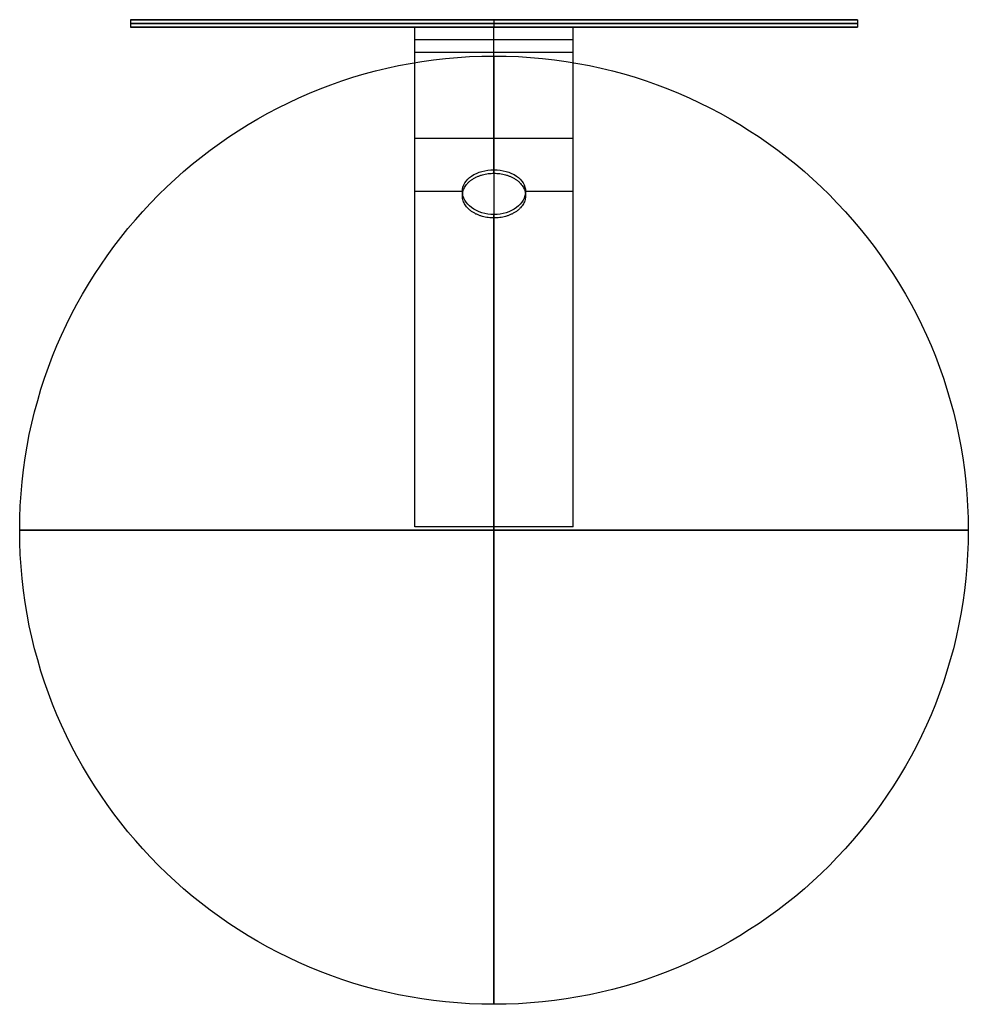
# Model space of a CAD drawing. Header units: millimetres. Extents: x 1195 to 1345, y -1672 to -1516.
import ezdxf

# ---------------------------------------------------------------- set-up
doc = ezdxf.new("R2010")
doc.units = ezdxf.units.MM
doc.header["$MEASUREMENT"] = 0
doc.layers.add('Default', color=178, linetype='Continuous', true_color=0x000000)

msp = doc.modelspace()

# ---------------------------------------------------------------- linework, layer by layer
at = {"layer": 'Default'}
for p, q in [((1212.33, -1516.5, 39.5), (1327.33, -1516.5, 39.5)), ((1269.83, -1516.5, 97), (1269.83, -1516.5, -18)), ((1212.33, -1517.7, 39.5), (1257.33, -1517.7, 39.5)), ((1257.33, -1596.7, 2), (1257.33, -1517.7, 2)), ((1269.83, -1517.7, 97), (1269.83, -1517.7, 79)), ((1269.83, -1517.7), (1269.83, -1517.7, -18)), ((1282.33, -1596.7, 2), (1282.33, -1517.7, 2)), ((1282.33, -1517.7, 39.5), (1327.33, -1517.7, 39.5)), ((1257.33, -1535.26), (1282.33, -1535.26)), ((1257.33, -1557.2, 15.24), (1257.33, -1557.2)), ((1282.33, -1557.2, 15.24), (1282.33, -1557.2))]:
    msp.add_line(p, q, dxfattribs=at)
msp.add_lwpolyline([(1282.33, -1517.7), (1257.33, -1517.7)], dxfattribs=at)
msp.add_circle((1269.83, -1597.24, 79.54), 75, dxfattribs=at)
at = {"layer": 'Default', "extrusion": (1, 0, 0)}
for start, end in [(318.8226, 90), (270, 311.1774), (90, 270)]:
    msp.add_arc((-1597.24, 79.54, 1269.83), 75, start, end, dxfattribs=at)
at = {"layer": 'Default', "extrusion": (0, 1, 0)}
for start, end in [(270, 90), (90, 270)]:
    msp.add_arc((-1269.83, 79.54, -1597.24), 75, start, end, dxfattribs=at)
msp.add_rational_spline([(1269.83, -1516.5, -18), (1327.33, -1516.5, -18), (1327.33, -1516.5, 39.5), (1327.33, -1516.5, 97), (1269.83, -1516.5, 97), (1212.33, -1516.5, 97), (1212.33, -1516.5, 39.5), (1212.33, -1516.5, -18), (1269.83, -1516.5, -18)], [1, 0.707106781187, 1, 0.707106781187, 1, 0.707106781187, 1, 0.707106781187, 1], degree=2, knots=[0, 0, 0, 90.320789, 90.320789, 180.641578, 180.641578, 270.962366, 270.962366, 361.283155, 361.283155, 361.283155], dxfattribs=at)
at = {"layer": 'Default'}
for points in [[(1212.33, -1516.5, 39.5), (1212.33, -1517.1, 39.5), (1212.33, -1517.7, 39.5)], [(1269.83, -1516.5, -18), (1269.83, -1517.1, -18), (1269.83, -1517.7, -18)], [(1269.83, -1516.5, 97), (1269.83, -1517.1, 97), (1269.83, -1517.7, 97)], [(1327.33, -1516.5, 39.5), (1327.33, -1517.1, 39.5), (1327.33, -1517.7, 39.5)], [(1282.33, -1517.7, 79), (1269.83, -1517.7, 79), (1257.33, -1517.7, 79)], [(1257.33, -1521.7, 79), (1257.33, -1519.7, 79), (1257.33, -1517.7, 79)], [(1257.33, -1517.7, 79), (1257.33, -1517.7, 39.5), (1257.33, -1517.7)], [(1257.33, -1517.7), (1269.83, -1517.7), (1282.33, -1517.7)], [(1257.33, -1596.7), (1257.33, -1557.2), (1257.33, -1517.7)], [(1269.83, -1521.7, 79), (1269.83, -1519.7, 79), (1269.83, -1517.7, 79)], [(1282.33, -1521.7, 79), (1282.33, -1519.7, 79), (1282.33, -1517.7, 79)], [(1282.33, -1517.7, 79), (1282.33, -1517.7, 39.5), (1282.33, -1517.7)], [(1282.33, -1596.7), (1282.33, -1557.2), (1282.33, -1517.7)], [(1282.33, -1519.7, 79), (1269.83, -1519.7, 79), (1257.33, -1519.7, 79)], [(1282.33, -1521.7, 79), (1269.83, -1521.7, 79), (1257.33, -1521.7, 79)], [(1269.83, -1540.25, 29.62), (1269.83, -1540.52, 29.89), (1269.83, -1540.79, 30.16)], [(1264.83, -1543.66, 25.97), (1261.08, -1543.66, 25.97), (1257.33, -1543.66, 25.97)], [(1264.83, -1543.66, 25.97), (1264.83, -1543.99, 26.3), (1264.83, -1544.32, 26.63)], [(1282.33, -1543.66, 25.97), (1278.58, -1543.66, 25.97), (1274.83, -1543.66, 25.97)], [(1274.83, -1543.66, 25.97), (1274.83, -1543.99, 26.3), (1274.83, -1544.32, 26.63)], [(1269.83, -1547.32, 22.55), (1269.83, -1547.59, 22.82), (1269.83, -1547.86, 23.09)], [(1282.33, -1596.7), (1269.83, -1596.7), (1257.33, -1596.7)], [(1282.33, -1596.7, 4), (1269.83, -1596.7, 4), (1257.33, -1596.7, 4)], [(1282.33, -1596.7, 2), (1269.83, -1596.7, 2), (1257.33, -1596.7, 2)]]:
    msp.add_open_spline(points, degree=2, dxfattribs=at)
at = {"layer": 'Default', "extrusion": (-4.88646e-31, 1, -1.97716e-15)}
for points in [[(1269.83, -1517.1, -18), (1327.33, -1517.1, -18), (1327.33, -1517.1, 39.5), (1327.33, -1517.1, 97), (1269.83, -1517.1, 97), (1212.33, -1517.1, 97), (1212.33, -1517.1, 39.5), (1212.33, -1517.1, -18), (1269.83, -1517.1, -18)], [(1269.83, -1517.7, -18), (1327.33, -1517.7, -18), (1327.33, -1517.7, 39.5), (1327.33, -1517.7, 97), (1269.83, -1517.7, 97), (1212.33, -1517.7, 97), (1212.33, -1517.7, 39.5), (1212.33, -1517.7, -18), (1269.83, -1517.7, -18)]]:
    msp.add_rational_spline(points, [1, 0.707106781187, 1, 0.707106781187, 1, 0.707106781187, 1, 0.707106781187, 1], degree=2, knots=[0, 0, 0, 90.320789, 90.320789, 180.641578, 180.641578, 270.962366, 270.962366, 361.283155, 361.283155, 361.283155], dxfattribs=at)
at = {"layer": 'Default', "extrusion": (1, 0, 0)}
for points in [[(1257.33, -1596.7, 4), (1257.33, -1521.7, 4), (1257.33, -1521.7, 79)], [(1282.33, -1596.7, 4), (1282.33, -1521.7, 4), (1282.33, -1521.7, 79)]]:
    msp.add_rational_spline(points, [1, 0.707106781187, 1], degree=2, dxfattribs=at)
at = {"layer": 'Default', "extrusion": (-1, 3.07098e-14, -1.61408e-14)}
msp.add_rational_spline([(1269.83, -1540.25, 29.62), (1269.83, -1521.7, 50.83), (1269.83, -1521.7, 79)], [0.854503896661, 0.865351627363, 1], degree=2, dxfattribs=at)
at = {"layer": 'Default'}
for points, degree, knots in [([(1269.83, -1547.32, 22.55), (1271.16, -1547.32, 22.55), (1272.43, -1546.92, 22.89), (1274.31, -1545.53, 24.16), (1274.83, -1544.6, 25.03), (1274.83, -1543.66, 25.97), (1274.83, -1542.72, 26.91), (1274.31, -1541.85, 27.83), (1272.43, -1540.59, 29.22), (1271.16, -1540.25, 29.62), (1269.83, -1540.25, 29.62), (1268.51, -1540.25, 29.62), (1267.24, -1540.59, 29.22), (1265.36, -1541.85, 27.83), (1264.83, -1542.72, 26.91), (1264.83, -1543.66, 25.97), (1264.83, -1544.6, 25.03), (1265.36, -1545.53, 24.16), (1267.24, -1546.92, 22.89), (1268.51, -1547.32, 22.55), (1269.83, -1547.32, 22.55)], 3, [0, 0, 0, 0, 4.030028, 4.030028, 8.06006, 8.06006, 8.06006, 12.090092, 12.090092, 16.120119, 16.120119, 16.120119, 20.150147, 20.150147, 24.180179, 24.180179, 24.180179, 28.210211, 28.210211, 32.240239, 32.240239, 32.240239, 32.240239]), ([(1257.33, -1596.7), (1257.33, -1596.7, 1), (1257.33, -1596.7, 2), (1257.33, -1596.7, 3), (1257.33, -1596.7, 4)], 2, [121.809725, 121.809725, 121.809725, 123.809725, 123.809725, 125.809725, 125.809725, 125.809725]), ([(1269.83, -1596.7), (1269.83, -1596.7, 1), (1269.83, -1596.7, 2), (1269.83, -1596.7, 3), (1269.83, -1596.7, 4)], 2, [121.809725, 121.809725, 121.809725, 123.809725, 123.809725, 125.809725, 125.809725, 125.809725]), ([(1282.33, -1596.7), (1282.33, -1596.7, 1), (1282.33, -1596.7, 2), (1282.33, -1596.7, 3), (1282.33, -1596.7, 4)], 2, [121.809725, 121.809725, 121.809725, 123.809725, 123.809725, 125.809725, 125.809725, 125.809725])]:
    msp.add_open_spline(points, degree=degree, knots=knots, dxfattribs=at)
at = {"layer": 'Default', "extrusion": (0, -0.707107, 0.707107)}
msp.add_rational_spline([(1269.83, -1547.86, 23.09), (1274.83, -1547.86, 23.09), (1274.83, -1544.32, 26.63), (1274.83, -1540.79, 30.16), (1269.83, -1540.79, 30.16), (1264.83, -1540.79, 30.16), (1264.83, -1544.32, 26.63), (1264.83, -1547.86, 23.09), (1269.83, -1547.86, 23.09)], [1, 0.707106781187, 1, 0.707106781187, 1, 0.707106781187, 1, 0.707106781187, 1], degree=2, knots=[0, 0, 0, 7.853982, 7.853982, 15.707963, 15.707963, 23.561945, 23.561945, 31.415927, 31.415927, 31.415927], dxfattribs=at)
at = {"layer": 'Default', "extrusion": (-1, 8.07039e-15, -9.22606e-15)}
msp.add_rational_spline([(1269.83, -1596.7, 4), (1269.83, -1568.52, 4), (1269.83, -1547.32, 22.55)], [1, 0.865351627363, 0.854503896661], degree=2, dxfattribs=at)

doc.saveas('drawing.dxf')
